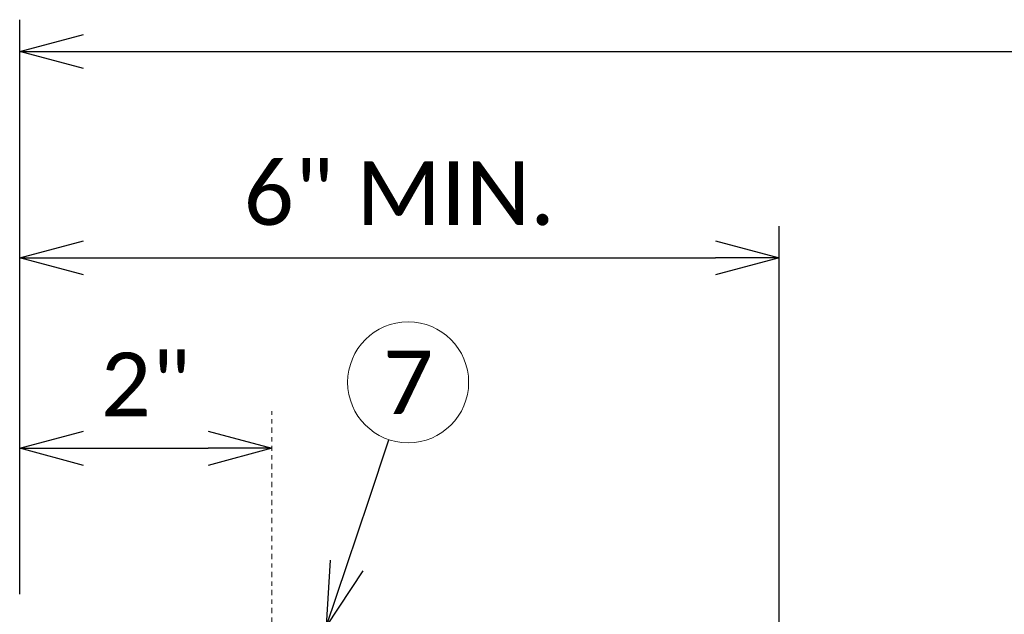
# Model space of a CAD drawing. Header units: metres. Extents: x -138 to 797, y -50 to 519.
# Tile 233 of 256: x 60 to 84, y 383 to 397. Entities that reach past the tile are written whole.
import ezdxf
from ezdxf import colors
from ezdxf.entities.mleader import LeaderData, LeaderLine
from ezdxf.enums import TextEntityAlignment as Align
from ezdxf.math import Vec2, Vec3

# ---------------------------------------------------------------- set-up
doc = ezdxf.new("R2010")
doc.units = ezdxf.units.M
doc.header["$MEASUREMENT"] = 0
doc.linetypes.add('Wisdot4', pattern=[0.28125, 0.125, -0.0625, 0.03125, -0.0625])
for name, color, linetype, lineweight in [('B_ANNO_DIM', 7, 'Continuous', 18), ('B_ANNO_SYMB', 7, 'Continuous', 18), ('B_ANNO_TEXT', 7, 'Continuous', 18), ('B_CNTR', 1, 'Wisdot4', 18)]:
    doc.layers.add(name, color=color, linetype=linetype, lineweight=lineweight)
doc.styles.add('Annotative', font='calibri.ttf', dxfattribs={"height": 0.0625})
doc.styles.get("Standard").update_dxf_attribs({"font": 'calibri.ttf'})
doc.dimstyles.new('Annotative', dxfattribs={"dimscale": 0, "dimtxt": 0.0625, "dimasz": 0.0625, "dimexe": 0.03125, "dimexo": 0.03125, "dimgap": 0.03125, "dimtad": 1, "dimdec": 3, "dimzin": 3, "dimdsep": 46, "dimlunit": 4, "dimtxsty": 'Standard', "dimblk": 'OPEN30', "dimcen": 0.03125, "dimaunit": 1, "dimadec": 0, "dimazin": 3, "dimtfac": 0.75, "dimtdec": 3, "dimtofl": 0, "dimtmove": 0, "dimatfit": 3, "dimldrblk": 'OPEN30', "dimfxl": 1, "dimtfill": 1, "dimfrac": 1, "dimtolj": 1, "dimtzin": 0, "dimarcsym": 0})

# ---------------------------------------------------------------- blocks, each defined once
blk = doc.blocks.new('_Open30')
at = {"color": 0, "linetype": 'ByBlock', "lineweight": -2}
for p, q in [((-1, 0.268), (0, 0)), ((0, 0), (-1, -0.268)), ((0, 0), (-1, 0))]:
    blk.add_line(p, q, dxfattribs=at)
blk = doc.blocks.new('*D3072')
at = {"layer": 'B_ANNO_DIM', "color": 0, "lineweight": -2, "transparency": 16777216}
for p, q in [((191.153, 106.525), (191.153, 124.931)), ((174.761, 124.181), (189.653, 124.181))]:
    blk.add_line(p, q, dxfattribs=at)
at = {"layer": 'Defpoints', "color": 0, "transparency": 16777216}
for p in [(173.261, 124.181), (191.153, 124.181), (191.153, 105.775)]:
    blk.add_point(p, dxfattribs=at)
at = {"layer": 'B_ANNO_DIM', "color": 0, "lineweight": -2, "transparency": 16777216, "xscale": 1.5, "yscale": 1.5, "zscale": 1.5, "rotation": 180}
blk.add_blockref('_Open30', (173.261, 124.181), dxfattribs=at)
at = {"layer": 'B_ANNO_DIM', "color": 0, "lineweight": -2, "transparency": 16777216, "xscale": 1.5, "yscale": 1.5, "zscale": 1.5}
blk.add_blockref('_Open30', (191.153, 124.181), dxfattribs=at)
at = {"layer": 'B_ANNO_DIM', "color": 0, "transparency": 16777216, "insert": (182.207, 125.699), "char_height": 1.5, "attachment_point": 5, "bg_fill": 3, "box_fill_scale": 1.25, "bg_fill_color": 256, "bg_fill_true_color": 13158600, "bg_fill_transparency": 0}
blk.add_mtext('\\A1;6" MIN.', dxfattribs=at)
blk = doc.blocks.new('*D3130')
at = {"layer": 'B_ANNO_DIM', "color": 0, "lineweight": -2, "transparency": 16777216}
blk.add_line((174.761, 119.693), (177.704, 119.693), dxfattribs=at)
at = {"layer": 'Defpoints', "color": 0, "transparency": 16777216}
for p in [(173.261, 119.693), (179.204, 119.693), (179.204, 119.693)]:
    blk.add_point(p, dxfattribs=at)
at = {"layer": 'B_ANNO_DIM', "color": 0, "lineweight": -2, "transparency": 16777216, "xscale": 1.5, "yscale": 1.5, "zscale": 1.5, "rotation": 180}
blk.add_blockref('_Open30', (173.261, 119.693), dxfattribs=at)
at = {"layer": 'B_ANNO_DIM', "color": 0, "lineweight": -2, "transparency": 16777216, "xscale": 1.5, "yscale": 1.5, "zscale": 1.5}
blk.add_blockref('_Open30', (179.204, 119.693), dxfattribs=at)
at = {"layer": 'B_ANNO_DIM', "color": 0, "transparency": 16777216, "insert": (176.232, 121.2), "char_height": 1.5, "attachment_point": 5, "bg_fill": 3, "box_fill_scale": 1.25, "bg_fill_color": 256, "bg_fill_true_color": 13158600, "bg_fill_transparency": 0}
blk.add_mtext('\\A1;2"', dxfattribs=at)
blk = doc.blocks.new('*D2959')
at = {"layer": 'B_ANNO_DIM', "color": 0, "lineweight": -2, "transparency": 16777216}
for p, q in [((173.261, 116.257), (173.261, 129.796)), ((239.722, 116.257), (239.722, 129.796)), ((174.761, 129.046), (238.222, 129.046))]:
    blk.add_line(p, q, dxfattribs=at)
at = {"layer": 'Defpoints', "color": 0, "transparency": 16777216}
for p in [(239.722, 129.046), (173.261, 115.507), (239.722, 115.507)]:
    blk.add_point(p, dxfattribs=at)
at = {"layer": 'B_ANNO_DIM', "color": 0, "lineweight": -2, "transparency": 16777216, "xscale": 1.5, "yscale": 1.5, "zscale": 1.5, "rotation": 180}
blk.add_blockref('_Open30', (173.261, 129.046), dxfattribs=at)
at = {"layer": 'B_ANNO_DIM', "color": 0, "lineweight": -2, "transparency": 16777216, "xscale": 1.5, "yscale": 1.5, "zscale": 1.5}
blk.add_blockref('_Open30', (239.722, 129.046), dxfattribs=at)
at = {"layer": 'B_ANNO_DIM', "color": 0, "transparency": 16777216, "insert": (206.491, 130.565), "char_height": 1.5, "attachment_point": 5, "bg_fill": 3, "box_fill_scale": 1.25, "bg_fill_color": 256, "bg_fill_true_color": 13158600, "bg_fill_transparency": 0}
blk.add_mtext('\\A1;2\'-0"', dxfattribs=at)
blk = doc.blocks.new('*U2946')
at = {"layer": 'B_CNTR'}
blk.add_line((179.2035, 108.1553), (179.2035, 120.5681), dxfattribs=at)
at = {"layer": 'B_ANNO_TEXT', "style": 'Annotative'}
blk.add_attdef('DIM4', text='', height=1.5, dxfattribs=at).set_placement((77.0824, 152.5336), align=Align.MIDDLE_CENTER)
at = {"layer": 'B_ANNO_DIM'}
dim = blk.add_linear_dim(base=(191.1525, 124.1808), p1=(173.2605, 124.1808), p2=(191.1525, 105.7754), text='6" MIN.', dimstyle='Annotative', override={"dimlfac": 0.361}, dxfattribs=at)
dim.commit()
dim.dimension.update_dxf_attribs({"geometry": '*D3072', "text_midpoint": (182.2065, 125.6987)})
at = {"layer": 'B_ANNO_SYMB'}
blk.add_circle((182.4138, 121.2486), 1.4255, dxfattribs=at)
at = {"layer": 'B_ANNO_TEXT', "insert": (182.4138, 121.2486), "char_height": 1.5, "width": 3.563823, "attachment_point": 5, "style": 'Annotative'}
blk.add_mtext('7', dxfattribs=at)
at = {"layer": 'B_ANNO_DIM'}
dim = blk.add_linear_dim(base=(179.2035, 119.6928), p1=(173.2605, 119.6928), p2=(179.2035, 119.6928), dimstyle='Annotative', override={"dimlfac": 0.34}, dxfattribs=at)
dim.commit()
dim.dimension.update_dxf_attribs({"geometry": '*D3130', "text_midpoint": (176.232, 121.2003)})
ml = blk.add_multileader_mtext('Standard', dxfattribs=at)
ml.set_content('', color=256)
ml.set_leader_properties()
ml.set_arrow_properties(name='OPEN30')
ml.build(insert=Vec2(0, 0))
ml.multileader.update_dxf_attribs({"text_right_attachment_type": 3, "dogleg_length": 0.0625, "arrow_head_size": 1.5, "scale": 24})
ctx = ml.context
ctx.base_point, ctx.scale, ctx.char_height, ctx.arrow_head_size, ctx.landing_gap_size, ctx.plane_origin, ctx.plane_x_axis, ctx.plane_y_axis = Vec3(182.4375, 121.3192), 24, 1.5, 1.5, 0.75, Vec3(180.3804, 115.1766), Vec3(-0.3175593, -0.9482384), Vec3(0.9482384, -0.3175593)
ctx.right_attachment = 3
notes = []
notes.append((ctx, [(0, (1, 1, 0), (181.4848, 118.4745), (0.3175593, 0.9482384), 1.5, [(0, [(180.4911, 115.5074), (181.4848, 118.4745), (181.4848, 118.4745)], 0, [])])]))
ctx.mtext.insert, ctx.mtext.text_direction, ctx.mtext.rotation, ctx.mtext.flow_direction = Vec3(182.9105, 120.3699), Vec3(-0.3175593, -0.9482384), 4.3892346, 5
for ctx, leaders in notes:
    for number, flags, end, landing, length, lines in leaders:
        leader = LeaderData()
        leader.index, (leader.has_last_leader_line, leader.has_dogleg_vector, leader.attachment_direction) = number, flags
        leader.last_leader_point, leader.dogleg_vector, leader.dogleg_length = Vec3(end), Vec3(landing), length
        for number, points, colour, breaks in lines:
            line = LeaderLine()
            line.index, line.vertices, line.color, line.breaks = number, Vec3.list(points), colors.encode_raw_color(colour), breaks
            leader.lines.append(line)
        ctx.leaders.append(leader)
dim = blk.add_linear_dim(base=(239.7217, 129.0462), p1=(173.2605, 115.5074), p2=(239.7217, 115.5074), dimstyle='Annotative', override={"dimlfac": 0.361}, dxfattribs=at)
dim.commit()
dim.dimension.update_dxf_attribs({"geometry": '*D2959', "text_midpoint": (206.4911, 130.5647)})

msp = doc.modelspace()

# ---------------------------------------------------------------- block references
msp.add_blockref('*U2946', (-112.829, 266.839))

doc.saveas('drawing.dxf')
